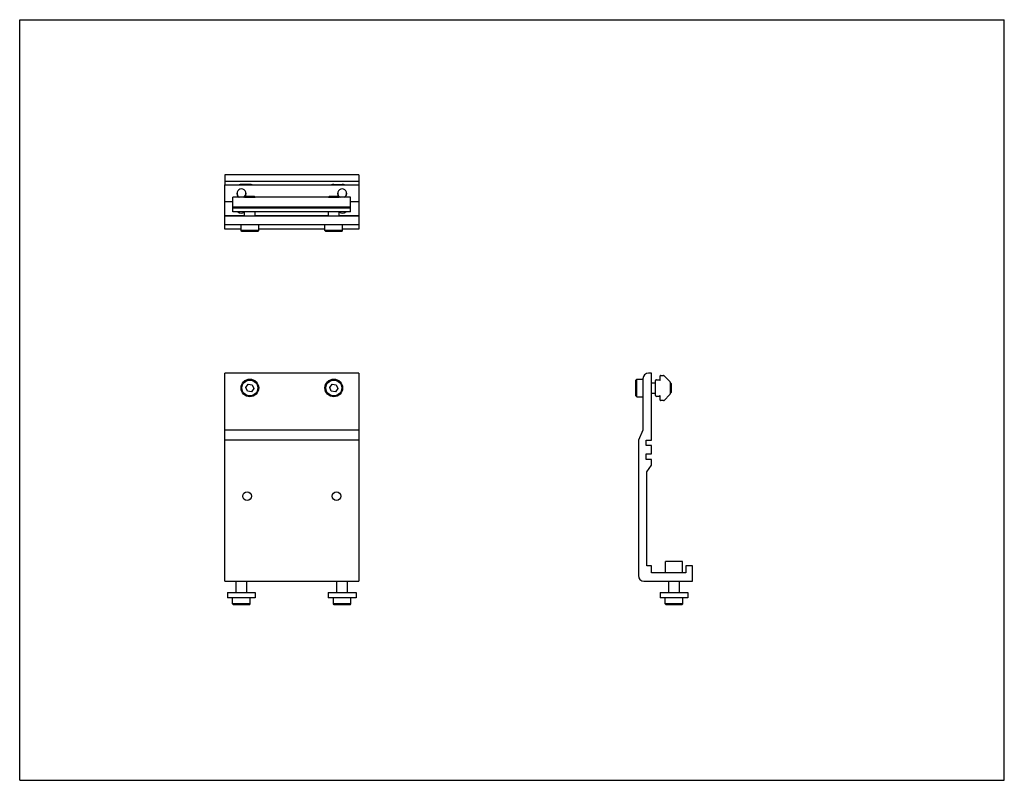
# Model space of a CAD drawing. Header units: inches. Extents: x 0 to 22, y 0 to 17.
import ezdxf

# ---------------------------------------------------------------- set-up
doc = ezdxf.new("R2010")
doc.units = ezdxf.units.IN
doc.header["$LTSCALE"] = 1.21
doc.header["$MEASUREMENT"] = 0
doc.layers.get('0').update_dxf_attribs({"linetype": 'CONTINUOUS'})
for name, color, linetype in [('202303_BL7', 7, 'CONTINUOUS'), ('202394_BL5', 7, 'CONTINUOUS'), ('300150M_300150M_BL8', 7, 'CONTINUOUS'), ('605279P_BL2', 7, 'CONTINUOUS'), ('605279P_BL3', 7, 'CONTINUOUS'), ('9506XXM_950616M_BL4', 7, 'CONTINUOUS'), ('9506XXM_950616M_BL6', 7, 'CONTINUOUS'), ('9506XXM_950620M_BL0', 7, 'CONTINUOUS'), ('9506XXM_950620M_BL1', 7, 'CONTINUOUS')]:
    doc.layers.add(name, color=color, linetype=linetype)

# ---------------------------------------------------------------- blocks, each defined once
blk = doc.blocks.new('9506XXM_950620M_BL0', base_point=(10.913, 8.477))
at = {"layer": '9506XXM_950620M_BL0', "color": 7, "linetype": 'CONTINUOUS'}
for p, q in [((7.087, 4.201), (7.087, 4.451)), ((7.323, 4.201), (7.323, 4.451)), ((14.503, 4.201), (14.503, 4.451)), ((14.739, 4.201), (14.739, 4.451)), ((7.008, 3.943), (7.008, 4.081)), ((7.402, 3.943), (7.402, 4.081)), ((14.424, 3.943), (14.424, 4.081)), ((14.818, 3.943), (14.818, 4.081)), ((7.402, 3.943), (7.008, 3.943)), ((7.028, 3.923), (7.008, 3.943)), ((7.382, 3.923), (7.028, 3.923)), ((7.382, 3.923), (7.402, 3.943)), ((14.818, 3.943), (14.424, 3.943)), ((14.444, 3.923), (14.424, 3.943)), ((14.798, 3.923), (14.444, 3.923)), ((14.798, 3.923), (14.818, 3.943))]:
    blk.add_line(p, q, dxfattribs=at)
blk.add_arc((7.205, 13.119), 0.0984, 297.1259, 242.7974, dxfattribs=at)
blk = doc.blocks.new('9506XXM_950620M_BL1', base_point=(4.955, 8.477))
at = {"layer": '9506XXM_950620M_BL1', "color": 7, "linetype": 'CONTINUOUS'}
for p, q in [((4.837, 4.201), (4.837, 4.451)), ((5.073, 4.201), (5.073, 4.451)), ((4.758, 3.943), (4.758, 4.081)), ((5.152, 3.943), (5.152, 4.081)), ((5.152, 3.943), (4.758, 3.943)), ((4.778, 3.923), (4.758, 3.943)), ((5.132, 3.923), (4.778, 3.923)), ((5.132, 3.923), (5.152, 3.943))]:
    blk.add_line(p, q, dxfattribs=at)
blk.add_arc((4.955, 13.119), 0.0984, 297.1259, 242.7974, dxfattribs=at)
blk = doc.blocks.new('605279P_BL2', base_point=(10.913, 4.141))
at = {"layer": '605279P_BL2', "color": 7, "linetype": 'CONTINUOUS'}
for p, q in [((6.895, 4.201), (7.515, 4.201)), ((6.895, 4.201), (6.895, 4.081)), ((7.515, 4.201), (7.515, 4.081)), ((14.311, 4.201), (14.931, 4.201)), ((14.311, 4.201), (14.311, 4.081)), ((14.931, 4.201), (14.931, 4.081)), ((7.515, 4.081), (6.895, 4.081)), ((14.931, 4.081), (14.311, 4.081))]:
    blk.add_line(p, q, dxfattribs=at)
blk = doc.blocks.new('605279P_BL3', base_point=(4.955, 4.141))
at = {"layer": '605279P_BL3', "color": 7, "linetype": 'CONTINUOUS'}
for p, q in [((4.645, 4.201), (5.265, 4.201)), ((4.645, 4.201), (4.645, 4.081)), ((5.265, 4.201), (5.265, 4.081)), ((5.265, 4.081), (4.645, 4.081))]:
    blk.add_line(p, q, dxfattribs=at)
blk = doc.blocks.new('9506XXM_950616M_BL4', base_point=(5.143, 10.814))
at = {"layer": '9506XXM_950616M_BL4', "color": 7, "linetype": 'CONTINUOUS'}
for p, q in [((5.044, 13.055), (5.025, 13.036)), ((5.025, 13.031), (5.025, 13.036)), ((5.025, 13.036), (5.261, 13.036)), ((5.044, 13.055), (5.241, 13.055)), ((5.241, 13.055), (5.261, 13.036)), ((5.261, 13.031), (5.261, 13.036)), ((5.025, 12.612), (5.025, 12.703)), ((5.261, 12.612), (5.261, 12.703)), ((4.946, 12.288), (4.946, 12.425)), ((5.34, 12.288), (5.34, 12.425)), ((4.966, 12.268), (4.946, 12.288)), ((5.34, 12.288), (4.946, 12.288)), ((5.32, 12.268), (4.966, 12.268)), ((5.32, 12.268), (5.34, 12.288)), ((5.053, 8.781), (5.108, 8.853)), ((5.108, 8.853), (5.198, 8.841)), ((5.198, 8.841), (5.233, 8.757)), ((5.087, 8.697), (5.053, 8.781)), ((5.178, 8.685), (5.087, 8.697)), ((5.233, 8.757), (5.178, 8.685))]:
    blk.add_line(p, q, dxfattribs=at)
for radius in [0.197, 0.177]:
    blk.add_circle((5.143, 8.769), radius, dxfattribs=at)
blk = doc.blocks.new('202394_BL5', base_point=(9.806, 8.991))
at = {"layer": '202394_BL5', "color": 7, "linetype": 'CONTINUOUS'}
for p, q in [((4.58, 13.53), (4.58, 13.306)), ((7.58, 13.53), (4.58, 13.53)), ((7.58, 13.53), (7.58, 13.306)), ((7.58, 13.382), (4.58, 13.382)), ((5.143, 13.318), (4.955, 13.318)), ((7.018, 13.318), (7.205, 13.318)), ((4.58, 12.321), (4.58, 12.931)), ((7.58, 12.931), (7.58, 12.321)), ((5.025, 12.613), (4.58, 12.613)), ((7.58, 12.612), (4.58, 12.612)), ((6.9, 12.613), (5.261, 12.613)), ((7.58, 12.613), (7.136, 12.613)), ((4.58, 12.425), (7.58, 12.425)), ((4.946, 12.321), (4.58, 12.321)), ((6.821, 12.321), (5.34, 12.321)), ((7.58, 12.321), (7.215, 12.321)), ((4.58, 4.451), (4.58, 9.099)), ((7.58, 9.099), (4.58, 9.099)), ((7.58, 9.099), (7.58, 4.451)), ((14.114, 9.099), (14.052, 9.099)), ((14.114, 7.606), (14.114, 9.099)), ((13.927, 8.974), (13.927, 7.829)), ((7.58, 7.829), (4.58, 7.829)), ((13.927, 7.829), (13.823, 7.606)), ((7.58, 7.606), (4.58, 7.606)), ((13.823, 7.606), (13.823, 4.576)), ((13.999, 7.481), (13.999, 7.606)), ((13.999, 7.606), (14.114, 7.606)), ((14.114, 7.481), (13.999, 7.481)), ((14.114, 7.294), (14.114, 7.481)), ((13.999, 7.169), (13.999, 7.294)), ((13.999, 7.294), (14.114, 7.294)), ((14.114, 7.169), (13.999, 7.169)), ((14.01, 6.895), (14.114, 7.044)), ((14.114, 7.044), (14.114, 7.169)), ((14.01, 4.794), (14.01, 6.895)), ((14.115, 4.794), (14.01, 4.794)), ((14.115, 4.638), (14.115, 4.794)), ((14.884, 4.638), (14.115, 4.638)), ((15.032, 4.794), (14.884, 4.794)), ((14.884, 4.794), (14.884, 4.638)), ((15.032, 4.451), (15.032, 4.794)), ((4.58, 4.451), (7.58, 4.451)), ((13.948, 4.451), (15.032, 4.451))]:
    blk.add_line(p, q, dxfattribs=at)
for centre in [(5.08, 6.349), (7.08, 6.349)]:
    blk.add_circle(centre, 0.097, dxfattribs=at)
for centre, radius, start, end in [((4.955, 13.185), 0.133, 90, 114.1539), ((5.143, 13.185), 0.133, 65.8474, 90), ((7.018, 13.185), 0.133, 90, 114.1559), ((7.205, 13.185), 0.133, 65.8462, 90), ((4.955, 12.81), 0.133, 233.7911, 301.5408), ((7.205, 12.81), 0.133, 238.4591, 306.2088), ((14.052, 8.974), 0.125, 90, 180), ((13.948, 4.576), 0.125, 180, 270)]:
    blk.add_arc(centre, radius, start, end, dxfattribs=at)
blk = doc.blocks.new('9506XXM_950616M_BL6', base_point=(10.689, 10.814))
at = {"layer": '9506XXM_950616M_BL6', "color": 7, "linetype": 'CONTINUOUS'}
for p, q in [((6.919, 13.055), (6.9, 13.036)), ((6.9, 13.036), (7.136, 13.036)), ((6.9, 13.031), (6.9, 13.036)), ((6.919, 13.055), (7.116, 13.055)), ((7.116, 13.055), (7.136, 13.036)), ((7.136, 13.031), (7.136, 13.036)), ((6.9, 12.612), (6.9, 12.703)), ((7.136, 12.612), (7.136, 12.703)), ((6.821, 12.288), (6.821, 12.425)), ((7.215, 12.288), (7.215, 12.425)), ((7.215, 12.288), (6.821, 12.288)), ((6.841, 12.268), (6.821, 12.288)), ((7.195, 12.268), (6.841, 12.268)), ((7.195, 12.268), (7.215, 12.288)), ((6.928, 8.781), (6.983, 8.853)), ((6.983, 8.853), (7.073, 8.841)), ((7.073, 8.841), (7.108, 8.757)), ((13.77, 8.946), (13.79, 8.966)), ((13.77, 8.592), (13.77, 8.946)), ((13.79, 8.572), (13.79, 8.966)), ((13.79, 8.966), (13.927, 8.966)), ((14.114, 8.887), (14.205, 8.887)), ((14.533, 8.887), (14.538, 8.887)), ((14.538, 8.887), (14.538, 8.651)), ((14.557, 8.867), (14.538, 8.887)), ((14.557, 8.867), (14.557, 8.67)), ((6.962, 8.697), (6.928, 8.781)), ((7.053, 8.685), (6.962, 8.697)), ((7.108, 8.757), (7.053, 8.685)), ((13.77, 8.592), (13.79, 8.572)), ((14.114, 8.651), (14.205, 8.651)), ((14.533, 8.651), (14.538, 8.651)), ((14.557, 8.67), (14.538, 8.651)), ((13.79, 8.572), (13.927, 8.572))]:
    blk.add_line(p, q, dxfattribs=at)
for radius in [0.197, 0.177]:
    blk.add_circle((7.018, 8.769), radius, dxfattribs=at)
blk = doc.blocks.new('202303_BL7', base_point=(9.694, 8.972))
at = {"layer": '202303_BL7', "color": 7, "linetype": 'CONTINUOUS'}
for p, q in [((4.58, 12.931), (4.58, 13.306)), ((4.58, 13.306), (7.58, 13.306)), ((7.58, 13.306), (7.58, 12.931)), ((4.763, 12.931), (4.58, 12.931)), ((7.58, 12.931), (7.393, 12.931)), ((14.808, 4.888), (14.433, 4.888)), ((14.433, 4.638), (14.433, 4.888)), ((14.808, 4.638), (14.808, 4.888)), ((14.808, 4.638), (14.433, 4.638))]:
    blk.add_line(p, q, dxfattribs=at)
for centre in [(4.955, 13.119), (7.205, 13.119)]:
    blk.add_arc(centre, 0.102, 300.7416, 239.257, dxfattribs=at)
blk = doc.blocks.new('300150M_300150M_BL8', base_point=(9.648, 10.759))
at = {"layer": '300150M_300150M_BL8', "color": 7, "linetype": 'CONTINUOUS'}
for p, q in [((4.763, 12.703), (4.763, 13.031)), ((7.393, 13.031), (4.763, 13.031)), ((7.393, 12.703), (7.393, 13.031)), ((7.393, 12.808), (4.763, 12.808)), ((4.763, 12.793), (7.393, 12.793)), ((7.393, 12.703), (4.763, 12.703)), ((14.31, 8.946), (14.31, 9.039)), ((14.32, 9.049), (14.384, 9.049)), ((14.527, 8.914), (14.398, 9.043)), ((14.205, 8.601), (14.205, 8.934)), ((14.225, 8.954), (14.295, 8.954)), ((14.295, 8.954), (14.295, 8.946)), ((14.533, 8.9), (14.533, 8.635)), ((14.295, 8.581), (14.225, 8.581)), ((14.295, 8.588), (14.295, 8.581)), ((14.31, 8.496), (14.31, 8.588)), ((14.398, 8.492), (14.527, 8.621)), ((14.384, 8.486), (14.32, 8.486))]:
    blk.add_line(p, q, dxfattribs=at)
for centre, radius, start, end in [((14.32, 9.039), 0.01, 90, 180), ((14.384, 9.029), 0.02, 45, 90), ((14.225, 8.934), 0.02, 90, 180), ((14.303, 8.946), 0.0075, 180, 360), ((14.513, 8.9), 0.02, 0, 45), ((14.225, 8.601), 0.02, 180, 270), ((14.303, 8.588), 0.0075, 0, 180), ((14.513, 8.635), 0.02, 315, 360), ((14.32, 8.496), 0.01, 180, 270), ((14.384, 8.506), 0.02, 270, 315)]:
    blk.add_arc(centre, radius, start, end, dxfattribs=at)

msp = doc.modelspace()

# ---------------------------------------------------------------- linework, layer by layer
at = {"color": 7, "linetype": 'CONTINUOUS'}
for p, q in [((0, 0), (0, 17)), ((0, 17), (22, 17)), ((22, 0), (22, 17)), ((0, 0), (22, 0))]:
    msp.add_line(p, q, dxfattribs=at)

# ---------------------------------------------------------------- block references
at = {"layer": '202303_BL7'}
msp.add_blockref('202303_BL7', (9.694, 8.972), dxfattribs=at)
at = {"layer": '202394_BL5'}
msp.add_blockref('202394_BL5', (9.806, 8.991), dxfattribs=at)
at = {"layer": '300150M_300150M_BL8'}
msp.add_blockref('300150M_300150M_BL8', (9.648, 10.759), dxfattribs=at)
at = {"layer": '605279P_BL2'}
msp.add_blockref('605279P_BL2', (10.913, 4.141), dxfattribs=at)
at = {"layer": '605279P_BL3'}
msp.add_blockref('605279P_BL3', (4.955, 4.141), dxfattribs=at)
at = {"layer": '9506XXM_950616M_BL4'}
msp.add_blockref('9506XXM_950616M_BL4', (5.143, 10.814), dxfattribs=at)
at = {"layer": '9506XXM_950616M_BL6'}
msp.add_blockref('9506XXM_950616M_BL6', (10.689, 10.814), dxfattribs=at)
at = {"layer": '9506XXM_950620M_BL0'}
msp.add_blockref('9506XXM_950620M_BL0', (10.913, 8.477), dxfattribs=at)
at = {"layer": '9506XXM_950620M_BL1'}
msp.add_blockref('9506XXM_950620M_BL1', (4.955, 8.477), dxfattribs=at)

doc.saveas('drawing.dxf')
